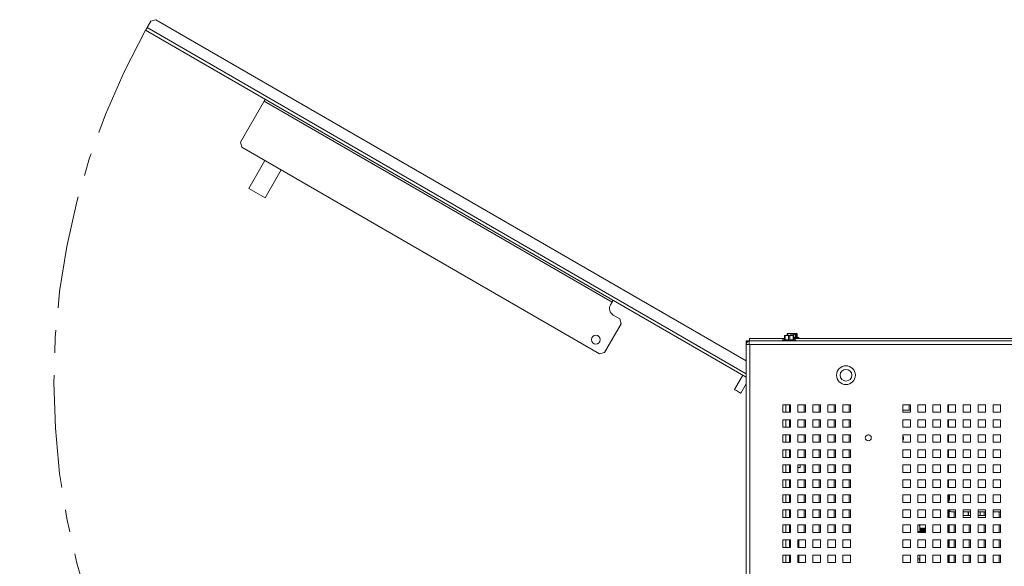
# Model space of a CAD drawing. Header units: inches. Extents: x 1 to 109, y 1 to 85.
# Tile 30 of 68: x 69 to 90, y 25 to 38. Entities that reach past the tile are written whole.
import ezdxf

# ---------------------------------------------------------------- set-up
doc = ezdxf.new("R2010")
doc.units = ezdxf.units.IN
doc.header["$MEASUREMENT"] = 0
doc.linetypes.add('CENTERX2', pattern=[0.8, 0.5, -0.1, 0.1, -0.1])
doc.layers.add('FORMAT', color=7, linetype='Continuous')
doc.styles.add('SLDTEXTSTYLE0', font='GOTHIC.TTF', dxfattribs={"width": 0.913})
doc.dimstyles.new('SLDDIMSTYLE4', dxfattribs={"dimtxt": 0.625, "dimasz": 0.65, "dimexe": 0, "dimexo": 0.0625, "dimgap": 0.15625, "dimtad": 0, "dimtih": 1, "dimtoh": 1, "dimdec": 1, "dimlfac": 1.2, "dimrnd": 1e-09, "dimzin": 12, "dimdsep": 46, "dimtxsty": 'SLDTEXTSTYLE0', "dimsah": 1, "dimcen": 0, "dimadec": 0, "dimazin": 3, "dimtfac": 1, "dimtdec": 1, "dimtofl": 0, "dimtmove": 0, "dimatfit": 3, "dimfxl": 1, "dimfrac": 2, "dimtolj": 1, "dimtzin": 12, "dimarcsym": 0})

# ---------------------------------------------------------------- blocks, each defined once
blk = doc.blocks.new('_D_25')
at = {"layer": 'FORMAT', "color": 1, "ltscale": 5}
for p, q in [((76.78, 16.1), (75.43, 13.982)), ((75.43, 13.982), (74.18, 13.982))]:
    blk.add_line(p, q, dxfattribs=at)
blk.add_solid([(76.78, 16.1), (76.347, 15.605), (76.515, 15.498)], dxfattribs=at)
at = {"layer": 'FORMAT', "color": 1, "ltscale": 5, "char_height": 0.625, "attachment_point": 1, "style": 'SLDTEXTSTYLE0'}
for s, insert in [('R19.2', (70.089, 14.78)), ('DOOR SWING', (68.629, 13.788))]:
    blk.add_mtext(s, dxfattribs=dict(at, insert=insert))

msp = doc.modelspace()

# ---------------------------------------------------------------- linework, layer by layer
at = {"color": 7, "linetype": 'Continuous', "lineweight": 15, "ltscale": 5}
for p, q in [((71.6546, 37.6232), (71.5408, 37.5927)), ((71.6546, 37.6232), (84.7577, 30.0581)), ((84.7577, 29.6907), (71.4234, 37.3893)), ((71.4566, 37.4469), (71.5408, 37.5927)), ((74.0561, 35.8155), (73.5311, 34.9062)), ((81.7781, 31.3572), (74.0561, 35.8155)), ((73.5311, 34.9062), (73.5616, 34.7924)), ((73.5616, 34.7924), (81.5002, 30.209)), ((73.7155, 33.8814), (74.0715, 34.498)), ((74.0764, 33.6731), (74.4323, 34.2896)), ((74.0764, 33.6731), (73.7155, 33.8814)), ((81.7448, 31.2995), (81.7781, 31.3572)), ((81.9502, 30.9885), (81.8058, 31.0718)), ((81.614, 30.2395), (81.9807, 30.8746)), ((81.9807, 30.8746), (81.9502, 30.9885)), ((85.6076, 30.6156), (85.6068, 30.6152)), ((85.6068, 30.612), (85.6068, 30.6152)), ((85.6233, 30.612), (85.6068, 30.612)), ((85.6068, 30.5216), (85.6068, 30.612)), ((85.6076, 30.6156), (85.6589, 30.6156)), ((85.6589, 30.6156), (85.6233, 30.612)), ((85.6233, 30.612), (85.6233, 30.5216)), ((85.6945, 30.612), (85.6589, 30.6156)), ((85.6589, 30.6156), (85.7631, 30.6156)), ((85.668, 30.6618), (85.6734, 30.6654)), ((85.6805, 30.6618), (85.668, 30.6618)), ((85.668, 30.6156), (85.668, 30.6618)), ((85.7132, 30.6654), (85.6725, 30.6654)), ((85.7132, 30.6654), (85.6805, 30.6618)), ((85.6805, 30.6618), (85.6805, 30.6156)), ((85.6945, 30.5216), (85.6945, 30.612)), ((85.7274, 30.612), (85.6945, 30.612)), ((85.7458, 30.6618), (85.7132, 30.6654)), ((85.8041, 30.6654), (85.7132, 30.6654)), ((85.7631, 30.6156), (85.7274, 30.612)), ((85.7274, 30.612), (85.7274, 30.5216)), ((85.7784, 30.6618), (85.7458, 30.6618)), ((85.7458, 30.6156), (85.7458, 30.6618)), ((85.7987, 30.612), (85.7631, 30.6156)), ((85.7631, 30.6156), (85.8143, 30.6156)), ((85.7784, 30.6618), (85.7784, 30.6156)), ((85.7987, 30.5216), (85.7987, 30.612)), ((85.8151, 30.612), (85.7987, 30.612)), ((85.8044, 30.6651), (85.8041, 30.6654)), ((85.8281, 30.6654), (85.8041, 30.6654)), ((85.8044, 30.6419), (85.8044, 30.6651)), ((85.8044, 30.6419), (85.8285, 30.6419)), ((85.8151, 30.6152), (85.8143, 30.6156)), ((85.8151, 30.6152), (85.8151, 30.612)), ((85.8151, 30.612), (85.8151, 30.5216)), ((85.8281, 30.6654), (85.8285, 30.6651)), ((85.8281, 30.6654), (85.8799, 30.6654)), ((85.8285, 30.6419), (85.8285, 30.6651)), ((85.8544, 30.6618), (85.8285, 30.6651)), ((85.8544, 30.5714), (85.8544, 30.6618)), ((85.8745, 30.6618), (85.8544, 30.6618)), ((85.8799, 30.6654), (85.8745, 30.6618)), ((85.8745, 30.6618), (85.8745, 30.5714)), ((85.8853, 30.6618), (85.8799, 30.6654)), ((85.8853, 30.5714), (85.8853, 30.6618)), ((84.7575, 30.4981), (84.8073, 30.4981)), ((84.7575, 30.4981), (84.7575, 30.0583)), ((84.7577, 12.9104), (84.7577, 30.4192)), ((84.7577, 30.4192), (84.82, 30.4192)), ((84.8073, 30.4981), (84.8073, 30.4925)), ((84.82, 30.4981), (84.8073, 30.4981)), ((84.82, 30.4192), (84.82, 30.4981)), ((84.82, 30.4981), (98.0491, 30.4981)), ((84.82, 30.4192), (84.8366, 30.4192)), ((84.8315, 30.5479), (84.8315, 30.4981)), ((85.6068, 30.5479), (84.8315, 30.5479)), ((84.8366, 30.4192), (84.8366, 12.9104)), ((98.0491, 30.4192), (84.8366, 30.4192)), ((85.566, 30.5216), (85.566, 30.4981)), ((85.856, 30.5216), (85.566, 30.5216)), ((85.832, 30.5714), (85.8151, 30.5714)), ((90.926, 30.5479), (85.8151, 30.5479)), ((85.9216, 30.5714), (85.832, 30.5714)), ((85.856, 30.4981), (85.856, 30.5216)), ((85.9216, 30.5479), (85.9216, 30.5714)), ((86.7344, 30.4998), (86.7344, 30.4981)), ((86.7344, 30.4998), (86.9477, 30.4998)), ((86.9477, 30.4981), (86.9477, 30.4998)), ((81.5002, 30.209), (81.614, 30.2395)), ((84.6821, 29.7344), (84.4995, 29.4181)), ((84.6366, 29.339), (84.7577, 29.5487)), ((84.7575, 13.4848), (84.7575, 29.5483)), ((85.7366, 29.0814), (85.57, 29.0814)), ((85.57, 29.0814), (85.57, 28.9148)), ((85.7156, 29.0814), (85.7156, 28.9148)), ((85.7366, 28.9148), (85.7366, 29.0814)), ((86.07, 29.0814), (85.9033, 29.0814)), ((85.9033, 29.0814), (85.9033, 28.9148)), ((86.0408, 29.0814), (86.0408, 28.9149)), ((86.07, 28.9148), (86.07, 29.0814)), ((86.4033, 29.0814), (86.2366, 29.0814)), ((86.2366, 29.0814), (86.2366, 28.9148)), ((86.3741, 29.0814), (86.3741, 28.9149)), ((86.4033, 28.9148), (86.4033, 29.0814)), ((86.7366, 29.0814), (86.57, 29.0814)), ((86.57, 29.0814), (86.57, 28.9148)), ((86.7075, 29.0814), (86.7075, 28.9149)), ((86.7366, 28.9148), (86.7366, 29.0814)), ((87.07, 29.0814), (86.9033, 29.0814)), ((86.9033, 29.0814), (86.9033, 28.9148)), ((87.0408, 29.0814), (87.0408, 28.9149)), ((87.07, 28.9148), (87.07, 29.0814)), ((88.4033, 29.0814), (88.2366, 29.0814)), ((88.2366, 29.0814), (88.2366, 28.9148)), ((88.3741, 29.0814), (88.3741, 28.965)), ((88.4033, 28.9148), (88.4033, 29.0814)), ((88.7366, 29.0814), (88.57, 29.0814)), ((88.57, 29.0814), (88.57, 28.9148)), ((88.7366, 28.9148), (88.7366, 29.0814)), ((89.07, 29.0814), (88.9033, 29.0814)), ((88.9033, 29.0814), (88.9033, 28.9148)), ((89.07, 28.9148), (89.07, 29.0814)), ((89.4033, 29.0814), (89.2366, 29.0814)), ((89.2366, 29.0814), (89.2366, 28.9148)), ((89.239, 29.0814), (89.239, 28.9148)), ((89.244, 29.0814), (89.244, 28.9148)), ((89.2494, 29.0814), (89.2494, 28.9148)), ((89.4033, 28.9148), (89.4033, 29.0814)), ((89.7366, 29.0814), (89.57, 29.0814)), ((89.57, 29.0814), (89.57, 28.9148)), ((89.7366, 28.9148), (89.7366, 29.0814)), ((90.07, 29.0814), (89.9033, 29.0814)), ((89.9033, 29.0814), (89.9033, 28.9148)), ((90.07, 28.9148), (90.07, 29.0814)), ((90.4033, 29.0814), (90.2366, 29.0814)), ((90.2366, 29.0814), (90.2366, 28.9148)), ((90.4033, 28.9148), (90.4033, 29.0814)), ((85.57, 28.9148), (85.7366, 28.9148)), ((85.7156, 28.9149), (85.7366, 28.9149)), ((85.9033, 28.9148), (86.07, 28.9148)), ((86.0408, 28.9149), (86.07, 28.9149)), ((86.2366, 28.9148), (86.4033, 28.9148)), ((86.3741, 28.9149), (86.4033, 28.9149)), ((86.57, 28.9148), (86.7366, 28.9148)), ((86.7075, 28.9149), (86.7366, 28.9149)), ((86.9033, 28.9148), (87.07, 28.9148)), ((87.0408, 28.9149), (87.07, 28.9149)), ((88.4033, 28.965), (88.2366, 28.965)), ((88.2366, 28.9148), (88.4033, 28.9148)), ((88.57, 28.9148), (88.7366, 28.9148)), ((88.9033, 28.9148), (89.07, 28.9148)), ((89.2366, 28.9148), (89.4033, 28.9148)), ((89.57, 28.9148), (89.7366, 28.9148)), ((89.9033, 28.9148), (90.07, 28.9148)), ((90.2366, 28.9148), (90.4033, 28.9148)), ((85.7366, 28.7481), (85.57, 28.7481)), ((85.57, 28.7481), (85.57, 28.5814)), ((85.7156, 28.7481), (85.7156, 28.5814)), ((85.7366, 28.5814), (85.7366, 28.7481)), ((86.07, 28.7481), (85.9033, 28.7481)), ((85.9033, 28.7481), (85.9033, 28.5814)), ((86.0408, 28.7481), (86.0408, 28.5816)), ((86.07, 28.5814), (86.07, 28.7481)), ((86.4033, 28.7481), (86.2366, 28.7481)), ((86.2366, 28.7481), (86.2366, 28.5814)), ((86.3741, 28.7481), (86.3741, 28.5816)), ((86.4033, 28.5814), (86.4033, 28.7481)), ((86.7366, 28.7481), (86.57, 28.7481)), ((86.57, 28.7481), (86.57, 28.5814)), ((86.7075, 28.7481), (86.7075, 28.5816)), ((86.7366, 28.5814), (86.7366, 28.7481)), ((87.07, 28.7481), (86.9033, 28.7481)), ((86.9033, 28.7481), (86.9033, 28.5814)), ((87.0408, 28.7481), (87.0408, 28.5816)), ((87.07, 28.5814), (87.07, 28.7481)), ((88.4033, 28.7481), (88.2366, 28.7481)), ((88.2366, 28.7481), (88.2366, 28.5814)), ((88.4033, 28.5814), (88.4033, 28.7481)), ((88.7366, 28.7481), (88.57, 28.7481)), ((88.57, 28.7481), (88.57, 28.5814)), ((88.7366, 28.5814), (88.7366, 28.7481)), ((89.07, 28.7481), (88.9033, 28.7481)), ((88.9033, 28.7481), (88.9033, 28.5814)), ((89.07, 28.5814), (89.07, 28.7481)), ((89.4033, 28.7481), (89.2366, 28.7481)), ((89.2366, 28.7481), (89.2366, 28.5814)), ((89.239, 28.7481), (89.239, 28.5814)), ((89.244, 28.7481), (89.244, 28.5814)), ((89.2494, 28.7481), (89.2494, 28.5814)), ((89.4033, 28.5814), (89.4033, 28.7481)), ((89.7366, 28.7481), (89.57, 28.7481)), ((89.57, 28.7481), (89.57, 28.5814)), ((89.7366, 28.5814), (89.7366, 28.7481)), ((90.07, 28.7481), (89.9033, 28.7481)), ((89.9033, 28.7481), (89.9033, 28.5814)), ((90.07, 28.5814), (90.07, 28.7481)), ((90.4033, 28.7481), (90.2366, 28.7481)), ((90.2366, 28.7481), (90.2366, 28.5814)), ((90.4033, 28.5814), (90.4033, 28.7481)), ((85.57, 28.5814), (85.7366, 28.5814)), ((85.7156, 28.5816), (85.7366, 28.5816)), ((85.9033, 28.5814), (86.07, 28.5814)), ((86.0408, 28.5816), (86.07, 28.5816)), ((86.2366, 28.5814), (86.4033, 28.5814)), ((86.3741, 28.5816), (86.4033, 28.5816)), ((86.57, 28.5814), (86.7366, 28.5814)), ((86.7075, 28.5816), (86.7366, 28.5816)), ((86.9033, 28.5814), (87.07, 28.5814)), ((87.0408, 28.5816), (87.07, 28.5816)), ((88.2366, 28.5814), (88.4033, 28.5814)), ((88.57, 28.5814), (88.7366, 28.5814)), ((88.9033, 28.5814), (89.07, 28.5814)), ((89.2366, 28.5814), (89.4033, 28.5814)), ((89.57, 28.5814), (89.7366, 28.5814)), ((89.9033, 28.5814), (90.07, 28.5814)), ((90.2366, 28.5814), (90.4033, 28.5814)), ((85.7366, 28.4148), (85.57, 28.4148)), ((85.57, 28.4148), (85.57, 28.2481)), ((85.57, 28.2481), (85.7366, 28.2481)), ((85.7156, 28.4148), (85.7156, 28.2481)), ((85.7156, 28.2483), (85.7366, 28.2483)), ((85.7366, 28.2481), (85.7366, 28.4148)), ((86.07, 28.4148), (85.9033, 28.4148)), ((85.9033, 28.4148), (85.9033, 28.2481)), ((85.9033, 28.2481), (86.07, 28.2481)), ((86.0408, 28.4148), (86.0408, 28.2483)), ((86.0408, 28.2483), (86.07, 28.2483)), ((86.07, 28.2481), (86.07, 28.4148)), ((86.4033, 28.4148), (86.2366, 28.4148)), ((86.2366, 28.4148), (86.2366, 28.2481)), ((86.2366, 28.2481), (86.4033, 28.2481)), ((86.3741, 28.4148), (86.3741, 28.2483)), ((86.3741, 28.2483), (86.4033, 28.2483)), ((86.4033, 28.2481), (86.4033, 28.4148)), ((86.7366, 28.4148), (86.57, 28.4148)), ((86.57, 28.4148), (86.57, 28.2481)), ((86.57, 28.2481), (86.7366, 28.2481)), ((86.7075, 28.4148), (86.7075, 28.2483)), ((86.7075, 28.2483), (86.7366, 28.2483)), ((86.7366, 28.2481), (86.7366, 28.4148)), ((87.07, 28.4148), (86.9033, 28.4148)), ((86.9033, 28.4148), (86.9033, 28.2481)), ((86.9033, 28.2481), (87.07, 28.2481)), ((87.0408, 28.4148), (87.0408, 28.2483)), ((87.0408, 28.2483), (87.07, 28.2483)), ((87.07, 28.2481), (87.07, 28.4148)), ((87.4761, 28.4149), (87.456, 28.4149)), ((88.4033, 28.4148), (88.2366, 28.4148)), ((88.2366, 28.4148), (88.2366, 28.2481)), ((88.2366, 28.2481), (88.4033, 28.2481)), ((88.4033, 28.2481), (88.4033, 28.4148)), ((88.7366, 28.4148), (88.57, 28.4148)), ((88.57, 28.4148), (88.57, 28.2481)), ((88.57, 28.2481), (88.7366, 28.2481)), ((88.7366, 28.2481), (88.7366, 28.4148)), ((89.07, 28.4148), (88.9033, 28.4148)), ((88.9033, 28.4148), (88.9033, 28.2481)), ((88.9033, 28.2481), (89.07, 28.2481)), ((89.07, 28.2481), (89.07, 28.4148)), ((89.4033, 28.4148), (89.2366, 28.4148)), ((89.2366, 28.4148), (89.2366, 28.2481)), ((89.2366, 28.2481), (89.4033, 28.2481)), ((89.239, 28.4148), (89.239, 28.2481)), ((89.244, 28.4148), (89.244, 28.2481)), ((89.2494, 28.4148), (89.2494, 28.2481)), ((89.4033, 28.2481), (89.4033, 28.4148)), ((89.7366, 28.4148), (89.57, 28.4148)), ((89.57, 28.4148), (89.57, 28.2481)), ((89.57, 28.2481), (89.7366, 28.2481)), ((89.7366, 28.2481), (89.7366, 28.4148)), ((90.07, 28.4148), (89.9033, 28.4148)), ((89.9033, 28.4148), (89.9033, 28.2481)), ((89.9033, 28.2481), (90.07, 28.2481)), ((90.07, 28.2481), (90.07, 28.4148)), ((90.4033, 28.4148), (90.2366, 28.4148)), ((90.2366, 28.4148), (90.2366, 28.2481)), ((90.2366, 28.2481), (90.4033, 28.2481)), ((90.4033, 28.2481), (90.4033, 28.4148)), ((85.7366, 28.0814), (85.57, 28.0814)), ((85.57, 28.0814), (85.57, 27.9148)), ((85.7156, 28.0814), (85.7156, 27.9148)), ((85.7366, 27.9148), (85.7366, 28.0814)), ((86.07, 28.0814), (85.9033, 28.0814)), ((85.9033, 28.0814), (85.9033, 27.9148)), ((86.0408, 28.0814), (86.0408, 27.9149)), ((86.07, 27.9148), (86.07, 28.0814)), ((86.4033, 28.0814), (86.2366, 28.0814)), ((86.2366, 28.0814), (86.2366, 27.9148)), ((86.3741, 28.0814), (86.3741, 27.9149)), ((86.4033, 27.9148), (86.4033, 28.0814)), ((86.7366, 28.0814), (86.57, 28.0814)), ((86.57, 28.0814), (86.57, 27.9148)), ((86.7075, 28.0814), (86.7075, 27.9149)), ((86.7366, 27.9148), (86.7366, 28.0814)), ((87.07, 28.0814), (86.9033, 28.0814)), ((86.9033, 28.0814), (86.9033, 27.9148)), ((87.0408, 28.0814), (87.0408, 27.9149)), ((87.07, 27.9148), (87.07, 28.0814)), ((88.4033, 28.0814), (88.2366, 28.0814)), ((88.2366, 28.0814), (88.2366, 27.9148)), ((88.4033, 27.9148), (88.4033, 28.0814)), ((88.7366, 28.0814), (88.57, 28.0814)), ((88.57, 28.0814), (88.57, 27.9148)), ((88.7366, 27.9148), (88.7366, 28.0814)), ((89.07, 28.0814), (88.9033, 28.0814)), ((88.9033, 28.0814), (88.9033, 27.9148)), ((89.07, 27.9148), (89.07, 28.0814)), ((89.4033, 28.0814), (89.2366, 28.0814)), ((89.2366, 28.0814), (89.2366, 27.9148)), ((89.239, 28.0814), (89.239, 28.0025)), ((89.244, 28.0025), (89.239, 28.0025)), ((89.244, 28.0814), (89.244, 27.9148)), ((89.2494, 28.0814), (89.2494, 27.9148)), ((89.4033, 27.9148), (89.4033, 28.0814)), ((89.7366, 28.0814), (89.57, 28.0814)), ((89.57, 28.0814), (89.57, 27.9148)), ((89.7366, 27.9148), (89.7366, 28.0814)), ((90.07, 28.0814), (89.9033, 28.0814)), ((89.9033, 28.0814), (89.9033, 27.9148)), ((90.07, 27.9148), (90.07, 28.0814)), ((90.4033, 28.0814), (90.2366, 28.0814)), ((90.2366, 28.0814), (90.2366, 27.9148)), ((90.4033, 27.9148), (90.4033, 28.0814)), ((85.57, 27.9148), (85.7366, 27.9148)), ((85.7156, 27.9149), (85.7366, 27.9149)), ((85.9033, 27.9148), (86.07, 27.9148)), ((86.0408, 27.9149), (86.07, 27.9149)), ((86.2366, 27.9148), (86.4033, 27.9148)), ((86.3741, 27.9149), (86.4033, 27.9149)), ((86.57, 27.9148), (86.7366, 27.9148)), ((86.7075, 27.9149), (86.7366, 27.9149)), ((86.9033, 27.9148), (87.07, 27.9148)), ((87.0408, 27.9149), (87.07, 27.9149)), ((88.2366, 27.9148), (88.4033, 27.9148)), ((88.57, 27.9148), (88.7366, 27.9148)), ((88.9033, 27.9148), (89.07, 27.9148)), ((89.2366, 27.9148), (89.4033, 27.9148)), ((89.57, 27.9148), (89.7366, 27.9148)), ((89.9033, 27.9148), (90.07, 27.9148)), ((90.2366, 27.9148), (90.4033, 27.9148)), ((85.7366, 27.7481), (85.57, 27.7481)), ((85.57, 27.7481), (85.57, 27.5814)), ((85.57, 27.5814), (85.7366, 27.5814)), ((85.7156, 27.7481), (85.7156, 27.5814)), ((85.7156, 27.6879), (85.7366, 27.6879)), ((85.7156, 27.5816), (85.7366, 27.5816)), ((85.7366, 27.5814), (85.7366, 27.7481)), ((86.07, 27.7481), (85.9033, 27.7481)), ((85.9033, 27.7481), (85.9033, 27.5814)), ((85.9033, 27.6879), (85.9515, 27.6879)), ((85.9033, 27.5814), (86.07, 27.5814)), ((85.9515, 27.7481), (85.9515, 27.6879)), ((86.0408, 27.7481), (86.0408, 27.5816)), ((86.0408, 27.5816), (86.07, 27.5816)), ((86.07, 27.5814), (86.07, 27.7481)), ((86.4033, 27.7481), (86.2366, 27.7481)), ((86.2366, 27.7481), (86.2366, 27.5814)), ((86.2366, 27.5814), (86.4033, 27.5814)), ((86.3741, 27.7481), (86.3741, 27.5816)), ((86.3741, 27.5816), (86.4033, 27.5816)), ((86.4033, 27.5814), (86.4033, 27.7481)), ((86.7366, 27.7481), (86.57, 27.7481)), ((86.57, 27.7481), (86.57, 27.5814)), ((86.57, 27.5814), (86.7366, 27.5814)), ((86.7075, 27.7481), (86.7075, 27.5816)), ((86.7075, 27.5816), (86.7366, 27.5816)), ((86.7366, 27.5814), (86.7366, 27.7481)), ((87.07, 27.7481), (86.9033, 27.7481)), ((86.9033, 27.7481), (86.9033, 27.5814)), ((86.9033, 27.5814), (87.07, 27.5814)), ((87.0408, 27.7481), (87.0408, 27.5816)), ((87.0408, 27.5816), (87.07, 27.5816)), ((87.07, 27.5814), (87.07, 27.7481)), ((88.4033, 27.7481), (88.2366, 27.7481)), ((88.2366, 27.7481), (88.2366, 27.5814)), ((88.2366, 27.5814), (88.4033, 27.5814)), ((88.4033, 27.5814), (88.4033, 27.7481)), ((88.7366, 27.7481), (88.57, 27.7481)), ((88.57, 27.7481), (88.57, 27.5814)), ((88.57, 27.5814), (88.7366, 27.5814)), ((88.7366, 27.5814), (88.7366, 27.7481)), ((89.07, 27.7481), (88.9033, 27.7481)), ((88.9033, 27.7481), (88.9033, 27.5814)), ((88.9033, 27.5814), (89.07, 27.5814)), ((89.07, 27.5814), (89.07, 27.7481)), ((89.4033, 27.7481), (89.2366, 27.7481)), ((89.2366, 27.7481), (89.2366, 27.5814)), ((89.2366, 27.5814), (89.4033, 27.5814)), ((89.244, 27.7481), (89.244, 27.5814)), ((89.2494, 27.7481), (89.2494, 27.5814)), ((89.4033, 27.5814), (89.4033, 27.7481)), ((89.7366, 27.7481), (89.57, 27.7481)), ((89.57, 27.7481), (89.57, 27.5814)), ((89.57, 27.5814), (89.7366, 27.5814)), ((89.7366, 27.5814), (89.7366, 27.7481)), ((90.07, 27.7481), (89.9033, 27.7481)), ((89.9033, 27.7481), (89.9033, 27.5814)), ((89.9033, 27.5814), (90.07, 27.5814)), ((90.07, 27.5814), (90.07, 27.7481)), ((90.4033, 27.7481), (90.2366, 27.7481)), ((90.2366, 27.7481), (90.2366, 27.5814)), ((90.2366, 27.5814), (90.4033, 27.5814)), ((90.4033, 27.5814), (90.4033, 27.7481)), ((85.7366, 27.4148), (85.57, 27.4148)), ((85.57, 27.4148), (85.57, 27.2481)), ((85.7156, 27.4148), (85.7156, 27.2481)), ((85.7366, 27.2481), (85.7366, 27.4148)), ((86.07, 27.4148), (85.9033, 27.4148)), ((85.9033, 27.4148), (85.9033, 27.2481)), ((86.0408, 27.4148), (86.0408, 27.2483)), ((86.07, 27.2481), (86.07, 27.4148)), ((86.4033, 27.4148), (86.2366, 27.4148)), ((86.2366, 27.4148), (86.2366, 27.2481)), ((86.3741, 27.4148), (86.3741, 27.2483)), ((86.4033, 27.2481), (86.4033, 27.4148)), ((86.7366, 27.4148), (86.57, 27.4148)), ((86.57, 27.4148), (86.57, 27.2481)), ((86.7075, 27.4148), (86.7075, 27.2483)), ((86.7366, 27.2481), (86.7366, 27.4148)), ((87.07, 27.4148), (86.9033, 27.4148)), ((86.9033, 27.4148), (86.9033, 27.2481)), ((87.0408, 27.4148), (87.0408, 27.2483)), ((87.07, 27.2481), (87.07, 27.4148)), ((88.4033, 27.4148), (88.2366, 27.4148)), ((88.2366, 27.4148), (88.2366, 27.2481)), ((88.4033, 27.2481), (88.4033, 27.4148)), ((88.7366, 27.4148), (88.57, 27.4148)), ((88.57, 27.4148), (88.57, 27.2481)), ((88.7366, 27.2481), (88.7366, 27.4148)), ((89.07, 27.4148), (88.9033, 27.4148)), ((88.9033, 27.4148), (88.9033, 27.2481)), ((89.07, 27.2481), (89.07, 27.4148)), ((89.4033, 27.4148), (89.2366, 27.4148)), ((89.2366, 27.4148), (89.2366, 27.2481)), ((89.244, 27.4148), (89.244, 27.2481)), ((89.2494, 27.4148), (89.2494, 27.2481)), ((89.4033, 27.2481), (89.4033, 27.4148)), ((89.7366, 27.4148), (89.57, 27.4148)), ((89.57, 27.4148), (89.57, 27.2481)), ((89.7366, 27.2481), (89.7366, 27.4148)), ((90.07, 27.4148), (89.9033, 27.4148)), ((89.9033, 27.4148), (89.9033, 27.2481)), ((90.07, 27.2481), (90.07, 27.4148)), ((90.4033, 27.4148), (90.2366, 27.4148)), ((90.2366, 27.4148), (90.2366, 27.2481)), ((90.4033, 27.2481), (90.4033, 27.4148)), ((85.57, 27.2481), (85.7366, 27.2481)), ((85.7156, 27.2483), (85.7366, 27.2483)), ((85.9033, 27.2481), (86.07, 27.2481)), ((86.0408, 27.2483), (86.07, 27.2483)), ((86.2366, 27.2481), (86.4033, 27.2481)), ((86.3741, 27.2483), (86.4033, 27.2483)), ((86.57, 27.2481), (86.7366, 27.2481)), ((86.7075, 27.2483), (86.7366, 27.2483)), ((86.9033, 27.2481), (87.07, 27.2481)), ((87.0408, 27.2483), (87.07, 27.2483)), ((88.2366, 27.2481), (88.4033, 27.2481)), ((88.57, 27.2481), (88.7366, 27.2481)), ((88.9033, 27.2481), (89.07, 27.2481)), ((89.2366, 27.2481), (89.4033, 27.2481)), ((89.57, 27.2481), (89.7366, 27.2481)), ((89.9033, 27.2481), (90.07, 27.2481)), ((90.2366, 27.2481), (90.4033, 27.2481)), ((85.7366, 27.0814), (85.57, 27.0814)), ((85.57, 27.0814), (85.57, 26.9148)), ((85.57, 26.9148), (85.7366, 26.9148)), ((85.7156, 27.0814), (85.7156, 26.9148)), ((85.7156, 26.9149), (85.7366, 26.9149)), ((85.7366, 26.9148), (85.7366, 27.0814)), ((86.07, 27.0814), (85.9033, 27.0814)), ((85.9033, 27.0814), (85.9033, 26.9148)), ((85.9033, 26.9148), (86.07, 26.9148)), ((86.0408, 27.0814), (86.0408, 26.9149)), ((86.0408, 26.9149), (86.07, 26.9149)), ((86.07, 26.9148), (86.07, 27.0814)), ((86.4033, 27.0814), (86.2366, 27.0814)), ((86.2366, 27.0814), (86.2366, 26.9148)), ((86.2366, 26.9148), (86.4033, 26.9148)), ((86.3741, 27.0814), (86.3741, 26.9149)), ((86.3741, 26.9149), (86.4033, 26.9149)), ((86.4033, 26.9148), (86.4033, 27.0814)), ((86.7366, 27.0814), (86.57, 27.0814)), ((86.57, 27.0814), (86.57, 26.9148)), ((86.57, 26.9148), (86.7366, 26.9148)), ((86.7075, 27.0814), (86.7075, 26.9149)), ((86.7075, 26.9149), (86.7366, 26.9149)), ((86.7366, 26.9148), (86.7366, 27.0814)), ((87.07, 27.0814), (86.9033, 27.0814)), ((86.9033, 27.0814), (86.9033, 26.9148)), ((86.9033, 26.9148), (87.07, 26.9148)), ((87.0408, 27.0814), (87.0408, 26.9149)), ((87.0408, 26.9149), (87.07, 26.9149)), ((87.07, 26.9148), (87.07, 27.0814)), ((88.4033, 27.0814), (88.2366, 27.0814)), ((88.2366, 27.0814), (88.2366, 26.9148)), ((88.2366, 26.9148), (88.4033, 26.9148)), ((88.4033, 26.9148), (88.4033, 27.0814)), ((88.7366, 27.0814), (88.57, 27.0814)), ((88.57, 27.0814), (88.57, 26.9148)), ((88.57, 26.9148), (88.7366, 26.9148)), ((88.7366, 26.9148), (88.7366, 27.0814)), ((89.07, 27.0814), (88.9033, 27.0814)), ((88.9033, 27.0814), (88.9033, 26.9148)), ((88.9033, 26.9148), (89.07, 26.9148)), ((89.07, 26.9148), (89.07, 27.0814)), ((89.4033, 27.0814), (89.2366, 27.0814)), ((89.2366, 27.0814), (89.2366, 26.9148)), ((89.2366, 26.9148), (89.4033, 26.9148)), ((89.244, 26.9166), (89.244, 26.9148)), ((89.244, 26.9166), (89.2494, 26.9166)), ((89.2494, 26.9166), (89.2494, 26.9148)), ((89.2494, 26.9166), (89.4033, 26.9166)), ((89.2641, 27.0233), (89.2641, 27.07)), ((89.4033, 26.9148), (89.4033, 27.0814)), ((89.7366, 27.0814), (89.57, 27.0814)), ((89.57, 27.0814), (89.57, 26.9148)), ((89.57, 26.9166), (89.7366, 26.9166)), ((89.57, 26.9148), (89.7366, 26.9148)), ((89.7366, 26.9148), (89.7366, 27.0814)), ((90.07, 27.0814), (89.9033, 27.0814)), ((89.9033, 27.0814), (89.9033, 26.9148)), ((89.9033, 26.9166), (90.07, 26.9166)), ((89.9033, 26.9148), (90.07, 26.9148)), ((90.07, 26.9148), (90.07, 27.0814)), ((90.4033, 27.0814), (90.2366, 27.0814)), ((90.2366, 27.0814), (90.2366, 26.9148)), ((90.2366, 26.9166), (90.4033, 26.9166)), ((90.2366, 26.9148), (90.4033, 26.9148)), ((90.4033, 26.9148), (90.4033, 27.0814)), ((85.7366, 26.7481), (85.57, 26.7481)), ((85.57, 26.7481), (85.57, 26.5814)), ((85.7156, 26.7481), (85.7156, 26.5814)), ((85.7366, 26.5814), (85.7366, 26.7481)), ((86.07, 26.7481), (85.9033, 26.7481)), ((85.9033, 26.7481), (85.9033, 26.5814)), ((86.0408, 26.7481), (86.0408, 26.5816)), ((86.07, 26.5814), (86.07, 26.7481)), ((86.4033, 26.7481), (86.2366, 26.7481)), ((86.2366, 26.7481), (86.2366, 26.5814)), ((86.3741, 26.7481), (86.3741, 26.5816)), ((86.4033, 26.5814), (86.4033, 26.7481)), ((86.7366, 26.7481), (86.57, 26.7481)), ((86.57, 26.7481), (86.57, 26.5814)), ((86.7075, 26.7481), (86.7075, 26.5816)), ((86.7366, 26.5814), (86.7366, 26.7481)), ((87.07, 26.7481), (86.9033, 26.7481)), ((86.9033, 26.7481), (86.9033, 26.5814)), ((87.0408, 26.7481), (87.0408, 26.5816)), ((87.07, 26.5814), (87.07, 26.7481)), ((88.4033, 26.7481), (88.2366, 26.7481)), ((88.2366, 26.7481), (88.2366, 26.5814)), ((88.4033, 26.5814), (88.4033, 26.7481)), ((88.7366, 26.7481), (88.57, 26.7481)), ((88.57, 26.7481), (88.57, 26.5814)), ((88.7366, 26.5814), (88.7366, 26.7481)), ((89.07, 26.7481), (88.9033, 26.7481)), ((88.9033, 26.7481), (88.9033, 26.5814)), ((89.07, 26.5814), (89.07, 26.7481)), ((89.4033, 26.7481), (89.2366, 26.7481)), ((89.2366, 26.7481), (89.2366, 26.5814)), ((89.2641, 26.5814), (89.2641, 26.734)), ((89.3327, 26.705), (89.3273, 26.705)), ((89.4033, 26.705), (89.3327, 26.705)), ((89.3741, 26.705), (89.3741, 26.5816)), ((89.4033, 26.5814), (89.4033, 26.7481)), ((89.7366, 26.7481), (89.57, 26.7481)), ((89.57, 26.7481), (89.57, 26.5814)), ((89.7366, 26.705), (89.57, 26.705)), ((89.6877, 26.705), (89.6877, 26.6217)), ((89.6932, 26.705), (89.6932, 26.6217)), ((89.7366, 26.5814), (89.7366, 26.7481)), ((90.07, 26.7481), (89.9033, 26.7481)), ((89.9033, 26.7481), (89.9033, 26.5814)), ((90.07, 26.705), (89.9033, 26.705)), ((89.9515, 26.6217), (89.9515, 26.705)), ((89.9515, 26.6217), (89.9515, 26.705)), ((90.0408, 26.705), (90.0408, 26.6217)), ((90.07, 26.5814), (90.07, 26.7481)), ((90.4033, 26.7481), (90.2366, 26.7481)), ((90.2366, 26.7481), (90.2366, 26.5814)), ((90.2911, 26.705), (90.2366, 26.705)), ((90.4033, 26.705), (90.2911, 26.705)), ((90.3741, 26.705), (90.3741, 26.5816)), ((90.4033, 26.5814), (90.4033, 26.7481)), ((85.57, 26.5814), (85.7366, 26.5814)), ((85.7156, 26.5816), (85.7366, 26.5816)), ((85.9033, 26.5814), (86.07, 26.5814)), ((86.0408, 26.5816), (86.07, 26.5816)), ((86.2366, 26.5814), (86.4033, 26.5814)), ((86.3741, 26.5816), (86.4033, 26.5816)), ((86.57, 26.5814), (86.7366, 26.5814)), ((86.7075, 26.5816), (86.7366, 26.5816)), ((86.9033, 26.5814), (87.07, 26.5814)), ((87.0408, 26.5816), (87.07, 26.5816)), ((88.2366, 26.5814), (88.4033, 26.5814)), ((88.57, 26.5814), (88.7366, 26.5814)), ((88.9033, 26.5814), (89.07, 26.5814)), ((89.2366, 26.5814), (89.4033, 26.5814)), ((89.3741, 26.5816), (89.4033, 26.5816)), ((89.7366, 26.6217), (89.57, 26.6217)), ((89.57, 26.5814), (89.7366, 26.5814)), ((90.07, 26.6217), (89.9033, 26.6217)), ((89.9033, 26.5814), (90.07, 26.5814)), ((90.2366, 26.5814), (90.4033, 26.5814)), ((90.3741, 26.5816), (90.4033, 26.5816)), ((85.7366, 26.4148), (85.57, 26.4148)), ((85.57, 26.4148), (85.57, 26.2481)), ((85.57, 26.2481), (85.7366, 26.2481)), ((85.7156, 26.4148), (85.7156, 26.2481)), ((85.7156, 26.2483), (85.7366, 26.2483)), ((85.7366, 26.2481), (85.7366, 26.4148)), ((86.07, 26.4148), (85.9033, 26.4148)), ((85.9033, 26.4148), (85.9033, 26.2481)), ((85.9033, 26.2481), (86.07, 26.2481)), ((86.0408, 26.4148), (86.0408, 26.2483)), ((86.0408, 26.2483), (86.07, 26.2483)), ((86.07, 26.2481), (86.07, 26.4148)), ((86.4033, 26.4148), (86.2366, 26.4148)), ((86.2366, 26.4148), (86.2366, 26.2481)), ((86.2366, 26.2481), (86.4033, 26.2481)), ((86.3741, 26.4148), (86.3741, 26.2483)), ((86.3741, 26.2483), (86.4033, 26.2483)), ((86.4033, 26.2481), (86.4033, 26.4148)), ((86.7366, 26.4148), (86.57, 26.4148)), ((86.57, 26.4148), (86.57, 26.2481)), ((86.57, 26.2481), (86.7366, 26.2481)), ((86.7075, 26.4148), (86.7075, 26.2483)), ((86.7075, 26.2483), (86.7366, 26.2483)), ((86.7366, 26.2481), (86.7366, 26.4148)), ((87.07, 26.4148), (86.9033, 26.4148)), ((86.9033, 26.4148), (86.9033, 26.2481)), ((86.9033, 26.2481), (87.07, 26.2481)), ((87.0408, 26.4148), (87.0408, 26.2483)), ((87.0408, 26.2483), (87.07, 26.2483)), ((87.07, 26.2481), (87.07, 26.4148)), ((88.4033, 26.4148), (88.2366, 26.4148)), ((88.2366, 26.4148), (88.2366, 26.2481)), ((88.2366, 26.2481), (88.4033, 26.2481)), ((88.4033, 26.2481), (88.4033, 26.4148)), ((88.7366, 26.4148), (88.57, 26.4148)), ((88.57, 26.4148), (88.57, 26.2481)), ((88.6035, 26.2675), (88.57, 26.2675)), ((88.57, 26.2481), (88.7366, 26.2481)), ((88.6035, 26.2675), (88.6063, 26.2481)), ((88.6048, 26.4148), (88.6148, 26.3456)), ((88.6148, 26.4148), (88.6148, 26.3456)), ((88.6148, 26.3456), (88.6148, 26.2481)), ((88.6171, 26.3298), (88.6148, 26.3298)), ((88.6302, 26.3467), (88.6269, 26.3467)), ((88.6345, 26.2481), (88.6334, 26.2675)), ((88.6367, 26.2675), (88.6334, 26.2675)), ((88.6377, 26.2481), (88.6367, 26.2675)), ((88.6432, 26.3298), (88.6402, 26.3298)), ((88.6562, 26.3467), (88.653, 26.3467)), ((88.6605, 26.2481), (88.6595, 26.2675)), ((88.6627, 26.2675), (88.6595, 26.2675)), ((88.6637, 26.2481), (88.6627, 26.2675)), ((88.6692, 26.3298), (88.6662, 26.3298)), ((88.6823, 26.3467), (88.679, 26.3467)), ((88.6865, 26.2481), (88.6855, 26.2675)), ((88.6888, 26.2675), (88.6855, 26.2675)), ((88.6898, 26.2481), (88.6888, 26.2675)), ((88.6953, 26.3298), (88.6923, 26.3298)), ((88.7083, 26.3467), (88.705, 26.3467)), ((88.7126, 26.2481), (88.7116, 26.2675)), ((88.7148, 26.2675), (88.7116, 26.2675)), ((88.7158, 26.2481), (88.7148, 26.2675)), ((88.7213, 26.3298), (88.7183, 26.3298)), ((88.7343, 26.3467), (88.7311, 26.3467)), ((88.7366, 26.3431), (88.7348, 26.3462)), ((88.7366, 26.2481), (88.7366, 26.4148)), ((89.07, 26.4148), (88.9033, 26.4148)), ((88.9033, 26.4148), (88.9033, 26.2481)), ((88.9033, 26.2481), (89.07, 26.2481)), ((89.07, 26.2481), (89.07, 26.4148)), ((89.4033, 26.4148), (89.2366, 26.4148)), ((89.2366, 26.4148), (89.2366, 26.2481)), ((89.2366, 26.2481), (89.4033, 26.2481)), ((89.2641, 26.2481), (89.2641, 26.4148)), ((89.3741, 26.4148), (89.3741, 26.2483)), ((89.3741, 26.2483), (89.4033, 26.2483)), ((89.4033, 26.2481), (89.4033, 26.4148)), ((89.7366, 26.4148), (89.57, 26.4148)), ((89.57, 26.4148), (89.57, 26.2481)), ((89.57, 26.2481), (89.7366, 26.2481)), ((89.7075, 26.4148), (89.7075, 26.2483)), ((89.7075, 26.2483), (89.7366, 26.2483)), ((89.7366, 26.2481), (89.7366, 26.4148)), ((90.07, 26.4148), (89.9033, 26.4148)), ((89.9033, 26.4148), (89.9033, 26.2481)), ((89.9033, 26.2481), (90.07, 26.2481)), ((90.0408, 26.4148), (90.0408, 26.2483)), ((90.0408, 26.2483), (90.07, 26.2483)), ((90.07, 26.2481), (90.07, 26.4148)), ((90.4033, 26.4148), (90.2366, 26.4148)), ((90.2366, 26.4148), (90.2366, 26.2481)), ((90.2366, 26.2481), (90.4033, 26.2481)), ((90.3741, 26.4148), (90.3741, 26.2483)), ((90.3741, 26.2483), (90.4033, 26.2483)), ((90.4033, 26.2481), (90.4033, 26.4148)), ((85.7366, 26.0814), (85.57, 26.0814)), ((85.57, 26.0814), (85.57, 25.9148)), ((85.7156, 26.0814), (85.7156, 25.9148)), ((85.7366, 25.9148), (85.7366, 26.0814)), ((86.07, 26.0814), (85.9033, 26.0814)), ((85.9033, 26.0814), (85.9033, 25.9148)), ((85.9223, 25.9148), (85.9223, 26.0814)), ((86.07, 25.9148), (86.07, 26.0814)), ((86.4033, 26.0814), (86.2366, 26.0814)), ((86.2366, 26.0814), (86.2366, 25.9148)), ((86.4033, 25.9148), (86.4033, 26.0814)), ((86.7366, 26.0814), (86.57, 26.0814)), ((86.57, 26.0814), (86.57, 25.9148)), ((86.7366, 25.9148), (86.7366, 26.0814)), ((87.07, 26.0814), (86.9033, 26.0814)), ((86.9033, 26.0814), (86.9033, 25.9148)), ((87.07, 25.9148), (87.07, 26.0814)), ((88.4033, 26.0814), (88.2366, 26.0814)), ((88.2366, 26.0814), (88.2366, 25.9148)), ((88.4033, 25.9148), (88.4033, 26.0814)), ((88.7366, 26.0814), (88.57, 26.0814)), ((88.57, 26.0814), (88.57, 25.9148)), ((88.7366, 25.9148), (88.7366, 26.0814)), ((89.07, 26.0814), (88.9033, 26.0814)), ((88.9033, 26.0814), (88.9033, 25.9148)), ((89.07, 25.9148), (89.07, 26.0814)), ((89.4033, 26.0814), (89.2366, 26.0814)), ((89.2366, 26.0814), (89.2366, 25.9148)), ((89.2641, 25.9148), (89.2641, 26.0814)), ((89.3741, 26.0814), (89.3741, 25.9149)), ((89.4033, 25.9148), (89.4033, 26.0814)), ((89.7366, 26.0814), (89.57, 26.0814)), ((89.57, 26.0814), (89.57, 25.9148)), ((89.7075, 26.0814), (89.7075, 25.9149)), ((89.7366, 25.9148), (89.7366, 26.0814)), ((90.07, 26.0814), (89.9033, 26.0814)), ((89.9033, 26.0814), (89.9033, 25.9148)), ((90.0408, 26.0814), (90.0408, 25.9149)), ((90.07, 25.9148), (90.07, 26.0814)), ((90.4033, 26.0814), (90.2366, 26.0814)), ((90.2366, 26.0814), (90.2366, 25.9148)), ((90.3741, 26.0814), (90.3741, 25.9149)), ((90.4033, 25.9148), (90.4033, 26.0814)), ((85.57, 25.9148), (85.7366, 25.9148)), ((85.7156, 25.9149), (85.7366, 25.9149)), ((85.9033, 25.9148), (86.07, 25.9148)), ((86.2366, 25.9148), (86.4033, 25.9148)), ((86.57, 25.9148), (86.7366, 25.9148)), ((86.9033, 25.9148), (87.07, 25.9148)), ((88.2366, 25.9148), (88.4033, 25.9148)), ((88.57, 25.9148), (88.7366, 25.9148)), ((88.9033, 25.9148), (89.07, 25.9148)), ((89.2366, 25.9148), (89.4033, 25.9148)), ((89.3741, 25.9149), (89.4033, 25.9149)), ((89.57, 25.9148), (89.7366, 25.9148)), ((89.7075, 25.9149), (89.7366, 25.9149)), ((89.9033, 25.9148), (90.07, 25.9148)), ((90.0408, 25.9149), (90.07, 25.9149)), ((90.2366, 25.9148), (90.4033, 25.9148)), ((90.3741, 25.9149), (90.4033, 25.9149)), ((85.7366, 25.7481), (85.57, 25.7481)), ((85.57, 25.7481), (85.57, 25.5814)), ((85.57, 25.5814), (85.7366, 25.5814)), ((85.7156, 25.7481), (85.7156, 25.5814)), ((85.7156, 25.5816), (85.7366, 25.5816)), ((85.7366, 25.5814), (85.7366, 25.7481)), ((86.07, 25.7481), (85.9033, 25.7481)), ((85.9033, 25.7481), (85.9033, 25.5814)), ((85.9033, 25.5814), (86.07, 25.5814)), ((85.9223, 25.5814), (85.9223, 25.7481)), ((86.07, 25.5814), (86.07, 25.7481)), ((86.4033, 25.7481), (86.2366, 25.7481)), ((86.2366, 25.7481), (86.2366, 25.5814)), ((86.2366, 25.5814), (86.4033, 25.5814)), ((86.4033, 25.5814), (86.4033, 25.7481)), ((86.7366, 25.7481), (86.57, 25.7481)), ((86.57, 25.7481), (86.57, 25.5814)), ((86.57, 25.5814), (86.7366, 25.5814)), ((86.7366, 25.5814), (86.7366, 25.7481)), ((87.07, 25.7481), (86.9033, 25.7481)), ((86.9033, 25.7481), (86.9033, 25.5814)), ((86.9033, 25.5814), (87.07, 25.5814)), ((87.07, 25.5814), (87.07, 25.7481)), ((88.4033, 25.7481), (88.2366, 25.7481)), ((88.2366, 25.7481), (88.2366, 25.5814)), ((88.2366, 25.5814), (88.4033, 25.5814)), ((88.4033, 25.5814), (88.4033, 25.7481)), ((88.7366, 25.7481), (88.57, 25.7481)), ((88.57, 25.7481), (88.57, 25.5814)), ((88.6035, 25.6634), (88.57, 25.6634)), ((88.57, 25.5814), (88.7366, 25.5814)), ((88.6035, 25.6634), (88.6148, 25.5852)), ((88.6138, 25.7481), (88.6148, 25.7415)), ((88.6148, 25.7481), (88.6148, 25.7415)), ((88.6148, 25.7415), (88.6148, 25.5852)), ((88.6148, 25.5852), (88.6148, 25.5814)), ((88.7366, 25.5814), (88.7366, 25.7481)), ((89.07, 25.7481), (88.9033, 25.7481)), ((88.9033, 25.7481), (88.9033, 25.5814)), ((88.9033, 25.5814), (89.07, 25.5814)), ((89.07, 25.5814), (89.07, 25.7481)), ((89.4033, 25.7481), (89.2366, 25.7481)), ((89.2366, 25.7481), (89.2366, 25.5814)), ((89.2366, 25.5814), (89.4033, 25.5814)), ((89.2641, 25.5814), (89.2641, 25.7481)), ((89.3741, 25.7481), (89.3741, 25.5816)), ((89.3741, 25.5816), (89.4033, 25.5816)), ((89.4033, 25.5814), (89.4033, 25.7481)), ((89.7366, 25.7481), (89.57, 25.7481)), ((89.57, 25.7481), (89.57, 25.5814)), ((89.57, 25.5814), (89.7366, 25.5814)), ((89.7075, 25.7481), (89.7075, 25.5816)), ((89.7075, 25.5816), (89.7366, 25.5816)), ((89.7366, 25.5814), (89.7366, 25.7481)), ((90.07, 25.7481), (89.9033, 25.7481)), ((89.9033, 25.7481), (89.9033, 25.5814)), ((89.9033, 25.5814), (90.07, 25.5814)), ((90.0408, 25.7481), (90.0408, 25.5816)), ((90.0408, 25.5816), (90.07, 25.5816)), ((90.07, 25.5814), (90.07, 25.7481)), ((90.4033, 25.7481), (90.2366, 25.7481)), ((90.2366, 25.7481), (90.2366, 25.5814)), ((90.2366, 25.5814), (90.4033, 25.5814)), ((90.3741, 25.7481), (90.3741, 25.5816)), ((90.3741, 25.5816), (90.4033, 25.5816)), ((90.4033, 25.5814), (90.4033, 25.7481))]:
    msp.add_line(p, q, dxfattribs=at)
at = {"color": 8, "linetype": 'Continuous', "lineweight": 15, "ltscale": 5}
for p, q in [((71.4566, 37.4469), (84.7577, 29.7675)), ((85.6366, 28.9148), (85.6366, 29.0814)), ((85.6366, 28.5814), (85.6366, 28.7481)), ((85.6366, 28.2481), (85.6366, 28.4148)), ((85.6366, 27.9148), (85.6366, 28.0814)), ((85.6366, 27.5814), (85.6366, 27.7481)), ((85.6366, 27.2481), (85.6366, 27.4148)), ((85.6366, 26.9148), (85.6366, 27.0814)), ((89.2558, 26.9606), (89.2558, 27.0814)), ((85.6366, 26.5814), (85.6366, 26.7481)), ((89.2558, 26.5814), (89.2558, 26.7455)), ((85.6366, 26.2481), (85.6366, 26.4148)), ((89.2558, 26.2481), (89.2558, 26.4148)), ((85.6366, 25.9148), (85.6366, 26.0814)), ((89.2558, 25.9148), (89.2558, 26.0814)), ((85.6366, 25.5814), (85.6366, 25.7481)), ((89.2558, 25.5814), (89.2558, 25.7481))]:
    msp.add_line(p, q, dxfattribs=at)
at = {"color": 7, "linetype": 'Continuous', "lineweight": 15, "ltscale": 5, "flags": 128}
for points in [[(71.4234, 37.3893), (71.424, 37.3904), (71.4259, 37.3937), (71.429, 37.399), (71.4331, 37.4062), (71.4382, 37.4149), (71.4439, 37.4249), (71.4501, 37.4357), (71.4566, 37.4469)], [(74.0561, 35.8155), (74.0606, 35.8234), (74.065, 35.831), (74.069, 35.8379), (74.0726, 35.8441), (74.0755, 35.8491), (74.0776, 35.8528), (74.0789, 35.8551), (74.0794, 35.8559)], [(81.8014, 31.3975), (81.801, 31.3968), (81.7997, 31.3945), (81.7975, 31.3907), (81.7946, 31.3857), (81.7911, 31.3796), (81.7871, 31.3726), (81.7827, 31.3651), (81.7781, 31.3572)], [(84.6366, 29.339), (84.6329, 29.3411), (84.6222, 29.3473), (84.6056, 29.3569), (84.5849, 29.3688), (84.5624, 29.3818), (84.5405, 29.3945), (84.5216, 29.4054), (84.5078, 29.4134), (84.5004, 29.4176), (84.4995, 29.4181)]]:
    msp.add_lwpolyline(points, dxfattribs=at)
at = {"color": 7, "linetype": 'Continuous', "lineweight": 15, "ltscale": 25}
for centre, radius in [((81.4188, 30.5264), 0.0988), ((86.9716, 29.7381), 0.2083), ((86.9716, 29.7371), 0.13), ((87.4661, 28.3478), 0.0679)]:
    msp.add_circle(centre, radius, dxfattribs=at)
for centre, radius, start, end in [((81.8892, 31.2161), 0.1667, 150, 240), ((84.8366, 30.4192), 0.0789, 102.19229, 180), ((88.1721, 28.34), 0.0783, 325.51526, 34.48474), ((88.8481, 27.0467), 0.4167, 341.80513, 4.78402), ((88.8536, 27.0467), 0.4167, 341.80513, 4.78402), ((89.3273, 26.7884), 0.0833, 208.88152, 270), ((89.3327, 26.7884), 0.0833, 208.88152, 270)]:
    msp.add_arc(centre, radius, start, end, dxfattribs=at)
at = {"color": 7, "linetype": 'Continuous', "lineweight": 15, "ltscale": 5}
for points, knots in [([(85.8044, 30.6651), (85.7971, 30.6644), (85.7884, 30.6636), (85.7798, 30.662), (85.7784, 30.6618)], [0, 0, 0, 0, 0.83175147, 1, 1, 1, 1]), ([(88.6148, 26.3456), (88.6143, 26.3335), (88.6132, 26.3072), (88.6069, 26.2814), (88.6035, 26.2675)], [0, 0, 0, 0, 0.4617567, 1, 1, 1, 1]), ([(88.6217, 26.2481), (88.6213, 26.2545), (88.6203, 26.2688), (88.6188, 26.2921), (88.6171, 26.3123), (88.6159, 26.325), (88.615, 26.3267), (88.6148, 26.3272)], [0, 0, 0, 0, 0.1903695, 0.4223248, 0.6603823, 0.8889964, 1, 1, 1, 1]), ([(88.6264, 26.3461), (88.6247, 26.3433), (88.6216, 26.3378), (88.6184, 26.3324), (88.6169, 26.3298)], [0, 0, 0, 0, 0.5211461, 1, 1, 1, 1]), ([(88.625, 26.2481), (88.6245, 26.2545), (88.6236, 26.2688), (88.6221, 26.2921), (88.6203, 26.3125), (88.6188, 26.3269), (88.6177, 26.3288), (88.6171, 26.3298)], [0, 0, 0, 0, 0.1692198, 0.3754047, 0.5870151, 0.79023, 1, 1, 1, 1]), ([(88.6334, 26.2675), (88.6329, 26.2778), (88.6319, 26.2986), (88.6301, 26.3251), (88.6286, 26.342), (88.6273, 26.3488), (88.6266, 26.3456), (88.6264, 26.3448)], [0, 0, 0, 0, 0.2301955, 0.4664293, 0.693322, 0.9275074, 1, 1, 1, 1]), ([(88.6367, 26.2675), (88.6362, 26.2778), (88.6351, 26.2987), (88.6333, 26.3248), (88.6319, 26.3431), (88.6307, 26.3455), (88.6302, 26.3467)], [0, 0, 0, 0, 0.2481869, 0.5028849, 0.7475114, 1, 1, 1, 1]), ([(88.6403, 26.3295), (88.6387, 26.3324), (88.6354, 26.338), (88.6321, 26.3437), (88.6304, 26.3465)], [0, 0, 0, 0, 0.4998283, 1, 1, 1, 1]), ([(88.6478, 26.2481), (88.6473, 26.2545), (88.6463, 26.2688), (88.6449, 26.2921), (88.6431, 26.3125), (88.6417, 26.3262), (88.6407, 26.328), (88.6403, 26.3288)], [0, 0, 0, 0, 0.1766209, 0.3918248, 0.6126903, 0.8247943, 1, 1, 1, 1]), ([(88.6527, 26.3465), (88.651, 26.3437), (88.6478, 26.3381), (88.6445, 26.3325), (88.6429, 26.3298)], [0, 0, 0, 0, 0.50770888, 1, 1, 1, 1]), ([(88.651, 26.2481), (88.6506, 26.2545), (88.6496, 26.2688), (88.6481, 26.2921), (88.6464, 26.3125), (88.6449, 26.3269), (88.6438, 26.3288), (88.6432, 26.3298)], [0, 0, 0, 0, 0.1692198, 0.3754048, 0.5870151, 0.7902306, 1, 1, 1, 1]), ([(88.6595, 26.2675), (88.6589, 26.2778), (88.6579, 26.2986), (88.6561, 26.3251), (88.6547, 26.3419), (88.6534, 26.3487), (88.6528, 26.3461), (88.6527, 26.3457)], [0, 0, 0, 0, 0.2383509, 0.4829541, 0.7178853, 0.9603675, 1, 1, 1, 1]), ([(88.6627, 26.2675), (88.6622, 26.2778), (88.6612, 26.2987), (88.6594, 26.3248), (88.6579, 26.3431), (88.6568, 26.3455), (88.6562, 26.3467)], [0, 0, 0, 0, 0.24818723, 0.5028847, 0.74751104, 1, 1, 1, 1]), ([(88.6666, 26.3292), (88.6649, 26.332), (88.6616, 26.3377), (88.6583, 26.3434), (88.6567, 26.3462)], [0, 0, 0, 0, 0.4996425, 1, 1, 1, 1]), ([(88.6738, 26.2481), (88.6734, 26.2545), (88.6724, 26.2688), (88.6709, 26.2921), (88.6691, 26.3124), (88.6679, 26.3257), (88.6669, 26.3274), (88.6665, 26.3281)], [0, 0, 0, 0, 0.18213234, 0.40405171, 0.63180936, 0.85053208, 1, 1, 1, 1]), ([(88.6785, 26.3462), (88.6769, 26.3434), (88.6737, 26.3379), (88.6705, 26.3324), (88.669, 26.3298)], [0, 0, 0, 0, 0.516808, 1, 1, 1, 1]), ([(88.677, 26.2481), (88.6766, 26.2545), (88.6756, 26.2688), (88.6742, 26.2921), (88.6724, 26.3125), (88.6709, 26.3269), (88.6698, 26.3288), (88.6692, 26.3298)], [0, 0, 0, 0, 0.1692198, 0.3754051, 0.5870148, 0.7902301, 1, 1, 1, 1]), ([(88.6855, 26.2675), (88.685, 26.2778), (88.6839, 26.2986), (88.6822, 26.3251), (88.6807, 26.342), (88.6794, 26.3488), (88.6787, 26.3456), (88.6785, 26.3449)], [0, 0, 0, 0, 0.2314474, 0.4689658, 0.6970925, 0.9325514, 1, 1, 1, 1]), ([(88.6888, 26.2675), (88.6882, 26.2778), (88.6872, 26.2987), (88.6854, 26.3248), (88.684, 26.3431), (88.6828, 26.3455), (88.6823, 26.3467)], [0, 0, 0, 0, 0.24818723, 0.5028847, 0.74751104, 1, 1, 1, 1]), ([(88.6925, 26.3295), (88.6908, 26.3323), (88.6875, 26.3379), (88.6843, 26.3436), (88.6826, 26.3464)], [0, 0, 0, 0, 0.4998835, 1, 1, 1, 1]), ([(88.6998, 26.2481), (88.6994, 26.2545), (88.6984, 26.2688), (88.697, 26.2921), (88.6952, 26.3124), (88.6938, 26.326), (88.6929, 26.3278), (88.6924, 26.3286)], [0, 0, 0, 0, 0.1782638, 0.3954682, 0.6183881, 0.8324639, 1, 1, 1, 1]), ([(88.7046, 26.3463), (88.703, 26.3435), (88.6998, 26.3379), (88.6966, 26.3324), (88.695, 26.3298)], [0, 0, 0, 0, 0.5159983, 1, 1, 1, 1]), ([(88.7031, 26.2481), (88.7027, 26.2545), (88.7017, 26.2688), (88.7002, 26.2921), (88.6984, 26.3125), (88.697, 26.3269), (88.6958, 26.3288), (88.6953, 26.3298)], [0, 0, 0, 0, 0.1692193, 0.3754048, 0.5870146, 0.79023, 1, 1, 1, 1]), ([(88.7116, 26.2675), (88.711, 26.2778), (88.71, 26.2986), (88.7082, 26.3251), (88.7067, 26.342), (88.7055, 26.3488), (88.7048, 26.3457), (88.7046, 26.3451)], [0, 0, 0, 0, 0.2331179, 0.4723515, 0.7021247, 0.9392835, 1, 1, 1, 1]), ([(88.7148, 26.2675), (88.7143, 26.2778), (88.7132, 26.2987), (88.7115, 26.3248), (88.71, 26.3431), (88.7089, 26.3455), (88.7083, 26.3467)], [0, 0, 0, 0, 0.24818723, 0.5028847, 0.74751104, 1, 1, 1, 1]), ([(88.7186, 26.3293), (88.7169, 26.3322), (88.7136, 26.3378), (88.7103, 26.3435), (88.7087, 26.3464)], [0, 0, 0, 0, 0.4996663, 1, 1, 1, 1]), ([(88.7259, 26.2481), (88.7254, 26.2545), (88.7245, 26.2688), (88.723, 26.2921), (88.7212, 26.3124), (88.7199, 26.3259), (88.719, 26.3276), (88.7185, 26.3284)], [0, 0, 0, 0, 0.1801622, 0.3996797, 0.6249735, 0.8413289, 1, 1, 1, 1]), ([(88.7308, 26.3465), (88.7292, 26.3437), (88.7259, 26.3381), (88.7227, 26.3325), (88.7211, 26.3298)], [0, 0, 0, 0, 0.5068658, 1, 1, 1, 1]), ([(88.7291, 26.2481), (88.7287, 26.2545), (88.7277, 26.2688), (88.7263, 26.2921), (88.7245, 26.3125), (88.723, 26.3269), (88.7219, 26.3288), (88.7213, 26.3298)], [0, 0, 0, 0, 0.1692198, 0.3754048, 0.5870146, 0.79023, 1, 1, 1, 1]), ([(88.7366, 26.2855), (88.7364, 26.2896), (88.7357, 26.3041), (88.7342, 26.325), (88.7328, 26.3419), (88.7315, 26.3487), (88.7309, 26.3461), (88.7308, 26.3457)], [0, 0, 0, 0, 0.11200302, 0.39715552, 0.67103175, 0.95371119, 1, 1, 1, 1]), ([(88.7366, 26.3336), (88.7364, 26.3361), (88.7357, 26.345), (88.7349, 26.346), (88.7343, 26.3467)], [0, 0, 0, 0, 0.2859145, 1, 1, 1, 1]), ([(88.6148, 25.7415), (88.6143, 25.7293), (88.6132, 25.703), (88.6069, 25.6772), (88.6035, 25.6634)], [0, 0, 0, 0, 0.4617567, 1, 1, 1, 1])]:
    msp.add_open_spline(points, degree=3, knots=knots, dxfattribs=at)
at = {"layer": 'FORMAT', "color": 1, "linetype": 'CENTERX2', "lineweight": 0, "ltscale": 5}
msp.add_arc((85.3783, 29.5819), 15.9905, 150.77428, 267.77582, dxfattribs=at)

# ---------------------------------------------------------------- dimensions: what is measured, and where the dimension line sits
at = {"layer": 'FORMAT', "color": 1, "ltscale": 5}
dim = msp.add_radius_dim(center=(85.3783, 29.5819), mpoint=(76.7805, 16.0996), text='<>\\PDOOR SWING', dimstyle='SLDDIMSTYLE4', dxfattribs=at)
dim.commit()
dim.dimension.update_dxf_attribs({"geometry": '_D_25', "text_midpoint": (71.4045, 13.982), "dimtype": 164})

doc.saveas('drawing.dxf')
